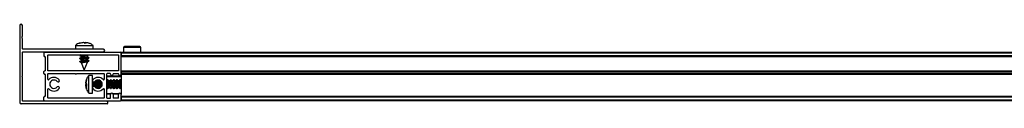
# Model space of a CAD drawing. Header units: millimetres. Extents: x 3166.08 to 3167.88, y 1949.37 to 1949.43.
# Tile 1 of 4: x 3166.0829 to 3166.5289, y 1949.3736 to 1949.4096. Entities that reach past the tile are written whole.
import ezdxf

# ---------------------------------------------------------------- set-up
doc = ezdxf.new("R2010")
doc.units = ezdxf.units.MM
doc.layers.add('SANINDUSA', color=3, linetype='Continuous')

msp = doc.modelspace()

# ---------------------------------------------------------------- linework, layer by layer
at = {"layer": 'SANINDUSA'}
for p, q in [((3166.082882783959, 1949.4090076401), (3166.082882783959, 1949.374207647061)), ((3166.08408277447, 1949.4041607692), (3166.08408277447, 1949.4090076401)), ((3166.084059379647, 1949.404096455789), (3166.083852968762, 1949.40385046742)), ((3166.083852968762, 1949.403464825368), (3166.084059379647, 1949.403218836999)), ((3166.08408277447, 1949.398407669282), (3166.08408277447, 1949.403154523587)), ((3166.109948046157, 1949.401028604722), (3166.111465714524, 1949.401362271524)), ((3166.110206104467, 1949.401028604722), (3166.109948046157, 1949.401028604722)), ((3166.110663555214, 1949.401028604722), (3166.110108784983, 1949.401028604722)), ((3166.111755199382, 1949.401362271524), (3166.110206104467, 1949.401028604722)), ((3166.112000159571, 1949.401362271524), (3166.110663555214, 1949.401028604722)), ((3166.112236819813, 1949.401028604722), (3166.111755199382, 1949.401362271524)), ((3166.112340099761, 1949.401244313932), (3166.112000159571, 1949.401362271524)), ((3166.112028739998, 1949.401028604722), (3166.112510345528, 1949.401362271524)), ((3166.113168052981, 1949.401028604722), (3166.112236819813, 1949.401028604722)), ((3166.112468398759, 1949.401020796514), (3166.112510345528, 1949.401362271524)), ((3166.112510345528, 1949.401362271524), (3166.11278691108, 1949.401302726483)), ((3166.112727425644, 1949.401028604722), (3166.112799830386, 1949.401362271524)), ((3166.112799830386, 1949.401362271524), (3166.113168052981, 1949.401028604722)), ((3166.113990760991, 1949.401100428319), (3166.112799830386, 1949.401362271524)), ((3166.113782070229, 1949.401169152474), (3166.112830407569, 1949.401356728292)), ((3166.114260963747, 1949.401028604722), (3166.114317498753, 1949.401028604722)), ((3166.08408277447, 1949.386257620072), (3166.08408277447, 1949.397007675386)), ((3166.120782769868, 1949.398307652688), (3166.084182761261, 1949.398307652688)), ((3166.084182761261, 1949.397107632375), (3166.120782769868, 1949.397107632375)), ((3166.093882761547, 1949.396657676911), (3166.093882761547, 1949.39525762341)), ((3166.094182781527, 1949.396957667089), (3166.128582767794, 1949.396957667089)), ((3166.108132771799, 1949.400031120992), (3166.108132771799, 1949.398307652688)), ((3166.108132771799, 1949.400031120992), (3166.116132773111, 1949.400031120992)), ((3166.110367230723, 1949.397107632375), (3166.110137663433, 1949.396957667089)), ((3166.110549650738, 1949.397107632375), (3166.110355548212, 1949.396957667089)), ((3166.11365119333, 1949.396957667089), (3166.113845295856, 1949.397107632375)), ((3166.113821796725, 1949.396957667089), (3166.114051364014, 1949.397107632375)), ((3166.116132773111, 1949.398307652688), (3166.116132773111, 1949.400031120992)), ((3166.128882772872, 1949.396957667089), (3167.836882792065, 1949.396957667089)), ((3166.128882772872, 1949.396957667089), (3166.128882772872, 1949.396657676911)), ((3166.128882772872, 1949.396657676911), (3167.836882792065, 1949.396657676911)), ((3166.128882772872, 1949.396657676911), (3166.128882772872, 1949.39525762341)), ((3166.128882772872, 1949.387057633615), (3166.128882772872, 1949.396657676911)), ((3166.129888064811, 1949.399062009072), (3166.12986970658, 1949.396957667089)), ((3166.137748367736, 1949.399062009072), (3166.129888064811, 1949.399062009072)), ((3166.137766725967, 1949.396957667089), (3166.137748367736, 1949.399062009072)), ((3166.094282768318, 1949.394957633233), (3166.094182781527, 1949.394957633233)), ((3166.094382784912, 1949.394857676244), (3166.094382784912, 1949.388557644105)), ((3166.095582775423, 1949.388557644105), (3166.095582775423, 1949.395657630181)), ((3166.095682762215, 1949.395757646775), (3166.127582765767, 1949.395757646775)), ((3166.11061435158, 1949.395757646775), (3166.110064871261, 1949.395333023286)), ((3166.11063963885, 1949.394377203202), (3166.110064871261, 1949.393933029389)), ((3166.11063963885, 1949.392977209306), (3166.110064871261, 1949.392533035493)), ((3166.110067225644, 1949.395318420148), (3166.110681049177, 1949.395101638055)), ((3166.110067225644, 1949.393918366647), (3166.110681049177, 1949.393701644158)), ((3166.110067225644, 1949.39251837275), (3166.110777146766, 1949.392267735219)), ((3166.110443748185, 1949.395757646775), (3166.110101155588, 1949.39553377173)), ((3166.110672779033, 1949.394507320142), (3166.110101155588, 1949.394133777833)), ((3166.110672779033, 1949.393107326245), (3166.110101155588, 1949.392733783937)), ((3166.11011452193, 1949.395393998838), (3166.110133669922, 1949.395386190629)), ((3166.11011452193, 1949.393994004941), (3166.110133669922, 1949.393986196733)), ((3166.11011452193, 1949.392594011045), (3166.110133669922, 1949.392586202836)), ((3166.110672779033, 1949.395107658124), (3166.110672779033, 1949.394377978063)), ((3166.110672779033, 1949.393707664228), (3166.110672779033, 1949.392977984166)), ((3166.110765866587, 1949.39227172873), (3166.110766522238, 1949.3922700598)), ((3166.110766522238, 1949.3922700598), (3166.112132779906, 1949.388807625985)), ((3166.112132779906, 1949.388807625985), (3166.113592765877, 1949.392507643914)), ((3166.113592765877, 1949.392507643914), (3166.112550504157, 1949.392507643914)), ((3166.114198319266, 1949.394596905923), (3166.113584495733, 1949.394813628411)), ((3166.114198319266, 1949.393196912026), (3166.113584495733, 1949.393413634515)), ((3166.113592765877, 1949.395408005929), (3166.114127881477, 1949.395757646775)), ((3166.113592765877, 1949.394807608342), (3166.113592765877, 1949.395522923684)), ((3166.113592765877, 1949.394008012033), (3166.114164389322, 1949.394381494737)), ((3166.113592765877, 1949.393407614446), (3166.113592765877, 1949.394122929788)), ((3166.113592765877, 1949.392608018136), (3166.114164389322, 1949.39298150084)), ((3166.113592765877, 1949.392507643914), (3166.113592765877, 1949.392722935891)), ((3166.113625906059, 1949.395538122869), (3166.113909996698, 1949.395757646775)), ((3166.113625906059, 1949.394138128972), (3166.114200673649, 1949.394582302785)), ((3166.113625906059, 1949.392738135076), (3166.114200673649, 1949.393182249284)), ((3166.11415102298, 1949.394521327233), (3166.114131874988, 1949.394529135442)), ((3166.11415102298, 1949.393121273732), (3166.114131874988, 1949.393129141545)), ((3166.12768276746, 1949.395657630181), (3166.12768276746, 1949.388557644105)), ((3167.836882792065, 1949.39525762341), (3166.128882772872, 1949.39525762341)), ((3167.836882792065, 1949.394957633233), (3166.128882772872, 1949.394957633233)), ((3167.836882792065, 1949.394857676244), (3166.128882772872, 1949.394857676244)), ((3166.093882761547, 1949.387257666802), (3166.093882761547, 1949.388157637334)), ((3166.094182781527, 1949.388457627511), (3166.094282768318, 1949.388457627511)), ((3166.095582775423, 1949.384762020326), (3166.095582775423, 1949.387157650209)), ((3166.127582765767, 1949.388457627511), (3166.095682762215, 1949.388457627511)), ((3166.095682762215, 1949.387257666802), (3166.108082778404, 1949.387257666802)), ((3166.108682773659, 1949.387257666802), (3166.121082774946, 1949.387257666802)), ((3166.121182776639, 1949.387157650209), (3166.121182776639, 1949.384762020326)), ((3166.12238276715, 1949.376257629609), (3166.12238276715, 1949.387157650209)), ((3166.123882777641, 1949.387257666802), (3166.122482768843, 1949.387257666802)), ((3166.123982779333, 1949.387057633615), (3166.123982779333, 1949.387157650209)), ((3166.125182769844, 1949.387157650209), (3166.125182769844, 1949.387057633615)), ((3166.125282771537, 1949.387257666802), (3166.127582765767, 1949.387257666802)), ((3166.12768276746, 1949.387057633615), (3166.12768276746, 1949.387157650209)), ((3166.128882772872, 1949.388557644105), (3167.836882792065, 1949.388557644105)), ((3166.128882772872, 1949.388457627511), (3167.836882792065, 1949.388457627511)), ((3166.128882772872, 1949.388157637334), (3167.836882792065, 1949.388157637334)), ((3166.128882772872, 1949.388157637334), (3166.128882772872, 1949.387257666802)), ((3167.836882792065, 1949.387257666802), (3166.128882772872, 1949.387257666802)), ((3166.128882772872, 1949.387057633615), (3166.128882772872, 1949.386957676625)), ((3166.08408277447, 1949.37490764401), (3166.08408277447, 1949.385657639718)), ((3166.094282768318, 1949.386957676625), (3166.094182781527, 1949.386957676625)), ((3166.094382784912, 1949.386857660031), (3166.094382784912, 1949.377057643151)), ((3166.11280719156, 1949.383098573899), (3166.113140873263, 1949.384644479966)), ((3166.113140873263, 1949.384638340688), (3166.11280719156, 1949.383072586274)), ((3166.113140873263, 1949.384447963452), (3166.11280719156, 1949.382878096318)), ((3166.11280719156, 1949.382915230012), (3166.11286506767, 1949.383189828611)), ((3166.112900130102, 1949.383053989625), (3166.11280719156, 1949.383072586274)), ((3166.113140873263, 1949.382626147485), (3166.11280719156, 1949.382915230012)), ((3166.11280719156, 1949.382915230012), (3166.112931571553, 1949.382896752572)), ((3166.11280719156, 1949.382878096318), (3166.113140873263, 1949.382496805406)), ((3166.112986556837, 1949.382759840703), (3166.11280719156, 1949.382282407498)), ((3166.113033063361, 1949.382620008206), (3166.11280719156, 1949.38263288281)), ((3166.113140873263, 1949.384644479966), (3166.113140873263, 1949.384447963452)), ((3166.114148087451, 1949.386412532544), (3166.113877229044, 1949.386084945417)), ((3166.115861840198, 1949.38645765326), (3166.114138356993, 1949.38645765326)), ((3166.114138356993, 1949.386374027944), (3166.114138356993, 1949.38645765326)), ((3166.114138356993, 1949.378457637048), (3166.114138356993, 1949.386374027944)), ((3166.115861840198, 1949.386374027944), (3166.115861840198, 1949.38645765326)), ((3166.115861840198, 1949.378457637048), (3166.115861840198, 1949.386374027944)), ((3166.115863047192, 1949.384095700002), (3166.115861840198, 1949.384117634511)), ((3166.116061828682, 1949.383610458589), (3166.116061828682, 1949.381304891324)), ((3166.117535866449, 1949.383917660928), (3166.117444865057, 1949.384110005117)), ((3166.11746183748, 1949.383880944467), (3166.117508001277, 1949.383898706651)), ((3166.118173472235, 1949.383917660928), (3166.117508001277, 1949.383917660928)), ((3166.11764804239, 1949.383917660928), (3166.1175557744, 1949.384168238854)), ((3166.11814773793, 1949.384343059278), (3166.11798682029, 1949.383917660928)), ((3166.118311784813, 1949.384356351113), (3166.118066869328, 1949.383850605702)), ((3166.118419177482, 1949.384357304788), (3166.118141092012, 1949.383859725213)), ((3166.118935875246, 1949.383917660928), (3166.118744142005, 1949.384322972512)), ((3166.118861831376, 1949.383880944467), (3166.118907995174, 1949.383898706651)), ((3166.119573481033, 1949.383917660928), (3166.118907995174, 1949.383917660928)), ((3166.119048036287, 1949.383917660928), (3166.118913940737, 1949.384281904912)), ((3166.119433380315, 1949.384040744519), (3166.119386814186, 1949.383917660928)), ((3166.119526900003, 1949.383974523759), (3166.119466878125, 1949.383850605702)), ((3166.11958140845, 1949.383931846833), (3166.119541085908, 1949.383859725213)), ((3166.12100595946, 1949.38449695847), (3166.121002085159, 1949.384486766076)), ((3166.128882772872, 1949.385824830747), (3166.12238276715, 1949.385824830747)), ((3166.122679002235, 1949.38446435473), (3166.12238276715, 1949.383934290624)), ((3166.122560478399, 1949.384456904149), (3166.12238276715, 1949.384089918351)), ((3166.128882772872, 1949.386024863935), (3166.122582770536, 1949.386024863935)), ((3166.123135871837, 1949.383917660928), (3166.122880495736, 1949.384457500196)), ((3166.123061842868, 1949.383880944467), (3166.123108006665, 1949.383898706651)), ((3166.123773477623, 1949.383917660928), (3166.123108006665, 1949.383917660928)), ((3166.123960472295, 1949.384456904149), (3166.123666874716, 1949.383850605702)), ((3166.124078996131, 1949.38446435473), (3166.1237410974, 1949.383859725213)), ((3166.124535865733, 1949.383917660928), (3166.124280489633, 1949.384457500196)), ((3166.124461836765, 1949.383880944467), (3166.124508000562, 1949.383898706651)), ((3166.12517347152, 1949.383917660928), (3166.124508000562, 1949.383917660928)), ((3166.125360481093, 1949.384456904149), (3166.125066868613, 1949.383850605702)), ((3166.125479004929, 1949.38446435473), (3166.125141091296, 1949.383859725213)), ((3166.125935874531, 1949.383917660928), (3166.12568049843, 1949.384457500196)), ((3166.125861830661, 1949.383880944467), (3166.125907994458, 1949.383898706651)), ((3166.126573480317, 1949.383917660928), (3166.125907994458, 1949.383917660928)), ((3166.126760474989, 1949.384456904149), (3166.12646687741, 1949.383850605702)), ((3166.126878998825, 1949.38446435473), (3166.126541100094, 1949.383859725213)), ((3166.127335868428, 1949.383917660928), (3166.127080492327, 1949.384457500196)), ((3166.127261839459, 1949.383880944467), (3166.127308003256, 1949.383898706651)), ((3166.127973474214, 1949.383917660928), (3166.127308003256, 1949.383917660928)), ((3166.128160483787, 1949.384456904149), (3166.127866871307, 1949.383850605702)), ((3166.128279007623, 1949.38446435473), (3166.127941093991, 1949.383859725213)), ((3166.128735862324, 1949.383917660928), (3166.128480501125, 1949.384457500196)), ((3166.128661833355, 1949.383880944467), (3166.128707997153, 1949.383898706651)), ((3166.128882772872, 1949.383917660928), (3166.128707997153, 1949.383917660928)), ((3167.836882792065, 1949.386957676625), (3166.128882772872, 1949.386957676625)), ((3166.128882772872, 1949.386857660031), (3166.128882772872, 1949.386957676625)), ((3167.836882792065, 1949.386857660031), (3166.128882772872, 1949.386857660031)), ((3166.128882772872, 1949.386857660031), (3166.128882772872, 1949.377857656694)), ((3166.095582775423, 1949.376257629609), (3166.095582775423, 1949.380153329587)), ((3166.11280719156, 1949.382538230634), (3166.112924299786, 1949.382171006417)), ((3166.11280719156, 1949.38203719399), (3166.113140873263, 1949.382418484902)), ((3166.112875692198, 1949.382115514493), (3166.11280719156, 1949.382377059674)), ((3166.113140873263, 1949.382289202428), (3166.11280719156, 1949.382000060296)), ((3166.113140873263, 1949.382082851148), (3166.11280719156, 1949.38203719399)), ((3166.112873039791, 1949.381727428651), (3166.11280719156, 1949.38203719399)), ((3166.11280719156, 1949.382000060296), (3166.113140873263, 1949.380417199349)), ((3166.113140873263, 1949.381886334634), (3166.11280719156, 1949.381816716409)), ((3166.113140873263, 1949.38027694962), (3166.11280719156, 1949.381842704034)), ((3166.11280719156, 1949.381816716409), (3166.113140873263, 1949.380270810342)), ((3166.113140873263, 1949.381550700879), (3166.11280719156, 1949.381816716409)), ((3166.112937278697, 1949.381743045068), (3166.113140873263, 1949.380898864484)), ((3166.113140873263, 1949.382496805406), (3166.113140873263, 1949.381550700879)), ((3166.113140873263, 1949.382418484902), (3166.113140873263, 1949.382496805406)), ((3166.113789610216, 1949.378995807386), (3166.114126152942, 1949.378524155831)), ((3166.114138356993, 1949.378457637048), (3166.115861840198, 1949.378457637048)), ((3166.117368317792, 1949.380851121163), (3166.117450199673, 1949.38099762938)), ((3166.117417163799, 1949.38099762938), (3166.118087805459, 1949.38099762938)), ((3166.117434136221, 1949.38081142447), (3166.11752433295, 1949.38099762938)), ((3166.117544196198, 1949.380752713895), (3166.117636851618, 1949.38099762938)), ((3166.117975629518, 1949.38099762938), (3166.118131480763, 1949.380574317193)), ((3166.118055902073, 1949.381065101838), (3166.118294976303, 1949.380559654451)), ((3166.118612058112, 1949.380571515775), (3166.118850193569, 1949.38099762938)), ((3166.118726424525, 1949.380588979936), (3166.118924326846, 1949.38099762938)), ((3166.118817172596, 1949.38099762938), (3166.119487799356, 1949.38099762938)), ((3166.118897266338, 1949.380628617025), (3166.119036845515, 1949.38099762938)), ((3166.119375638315, 1949.38099762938), (3166.119423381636, 1949.380867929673)), ((3166.119455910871, 1949.381065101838), (3166.119517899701, 1949.380934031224)), ((3166.120982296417, 1949.38043633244), (3166.120992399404, 1949.380408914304)), ((3166.121049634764, 1949.380400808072), (3166.121050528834, 1949.380402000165)), ((3166.121182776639, 1949.380153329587), (3166.121182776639, 1949.376257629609)), ((3166.12238276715, 1949.380796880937), (3166.12254317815, 1949.380457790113)), ((3166.12238276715, 1949.378224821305), (3166.124108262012, 1949.378224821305)), ((3166.122744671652, 1949.380450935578), (3166.12305019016, 1949.38099762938)), ((3166.122863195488, 1949.380458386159), (3166.123124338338, 1949.38099762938)), ((3166.123017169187, 1949.38099762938), (3166.123687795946, 1949.38099762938)), ((3166.123655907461, 1949.381065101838), (3166.123943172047, 1949.380457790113)), ((3166.124144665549, 1949.380450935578), (3166.124450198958, 1949.38099762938)), ((3166.124263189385, 1949.380458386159), (3166.124524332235, 1949.38099762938)), ((3166.124417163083, 1949.38099762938), (3166.125087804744, 1949.38099762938)), ((3166.125055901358, 1949.381065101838), (3166.125343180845, 1949.380457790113)), ((3166.125057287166, 1949.378224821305), (3166.127808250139, 1949.378224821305)), ((3166.125544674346, 1949.380450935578), (3166.125850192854, 1949.38099762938)), ((3166.125663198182, 1949.380458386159), (3166.125924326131, 1949.38099762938)), ((3166.125817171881, 1949.38099762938), (3166.12648779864, 1949.38099762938)), ((3166.126455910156, 1949.381065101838), (3166.126743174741, 1949.380457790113)), ((3166.126944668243, 1949.380450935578), (3166.127250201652, 1949.38099762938)), ((3166.127063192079, 1949.380458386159), (3166.127324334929, 1949.38099762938)), ((3166.127217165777, 1949.38099762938), (3166.127887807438, 1949.38099762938)), ((3166.127855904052, 1949.381065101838), (3166.128143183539, 1949.380457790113)), ((3166.12834467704, 1949.380450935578), (3166.128650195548, 1949.38099762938)), ((3166.128463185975, 1949.380458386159), (3166.128724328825, 1949.38099762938)), ((3166.128617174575, 1949.38099762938), (3166.128882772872, 1949.38099762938)), ((3166.128757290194, 1949.378224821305), (3166.128882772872, 1949.378224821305)), ((3166.122282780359, 1949.374807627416), (3166.084182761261, 1949.374807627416)), ((3166.093882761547, 1949.375257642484), (3166.093882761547, 1949.37665763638)), ((3166.094182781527, 1949.376957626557), (3166.094282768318, 1949.376957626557)), ((3166.094182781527, 1949.374957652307), (3166.128582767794, 1949.374957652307)), ((3166.121082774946, 1949.37615767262), (3166.095682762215, 1949.37615767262)), ((3166.122482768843, 1949.37615767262), (3166.123882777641, 1949.37615767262)), ((3166.122582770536, 1949.378024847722), (3166.124006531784, 1949.378024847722)), ((3166.122882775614, 1949.373907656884), (3166.122882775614, 1949.374207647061)), ((3166.123982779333, 1949.376257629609), (3166.123982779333, 1949.377857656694)), ((3166.125159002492, 1949.378024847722), (3166.127706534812, 1949.378024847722)), ((3166.125182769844, 1949.377857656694), (3166.125182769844, 1949.376257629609)), ((3166.127582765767, 1949.37615767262), (3166.125282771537, 1949.37615767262)), ((3166.12768276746, 1949.376257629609), (3166.12768276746, 1949.377857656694)), ((3166.12885900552, 1949.378024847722), (3166.128882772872, 1949.378024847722)), ((3166.128882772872, 1949.375257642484), (3166.128882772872, 1949.377857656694)), ((3166.128882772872, 1949.377057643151), (3167.836882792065, 1949.377057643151)), ((3167.836882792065, 1949.376957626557), (3166.128882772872, 1949.376957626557)), ((3167.836882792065, 1949.37665763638), (3166.128882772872, 1949.37665763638)), ((3166.128882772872, 1949.37665763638), (3166.128882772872, 1949.375257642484)), ((3167.836882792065, 1949.375257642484), (3166.128882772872, 1949.375257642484)), ((3166.128882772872, 1949.375257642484), (3166.128882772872, 1949.374957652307)), ((3167.836882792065, 1949.374957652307), (3166.128882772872, 1949.374957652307)), ((3166.122582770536, 1949.373607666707), (3166.083482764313, 1949.373607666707))]:
    msp.add_line(p, q, dxfattribs=at)
at = {"layer": 'SANINDUSA', "flags": 128}
for points in [[(3166.110142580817, 1949.396957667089), (3166.110413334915, 1949.397057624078), (3166.110524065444, 1949.397087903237)], [(3166.112091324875, 1949.396957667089), (3166.112693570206, 1949.397057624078), (3166.112976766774, 1949.397107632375)], [(3166.11011452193, 1949.395393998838), (3166.110076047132, 1949.395413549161), (3166.11008911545, 1949.395525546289), (3166.110413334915, 1949.395657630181), (3166.110524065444, 1949.395687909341)], [(3166.11011452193, 1949.393994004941), (3166.110076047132, 1949.394013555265), (3166.11008911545, 1949.394125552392), (3166.110413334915, 1949.394257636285), (3166.110524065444, 1949.39428785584)], [(3166.11011452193, 1949.392594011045), (3166.110076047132, 1949.392613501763), (3166.11008911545, 1949.392725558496), (3166.110413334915, 1949.392857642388), (3166.110524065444, 1949.392887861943)], [(3166.112494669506, 1949.394607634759), (3166.111927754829, 1949.39451435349), (3166.111384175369, 1949.394434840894), (3166.110948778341, 1949.394381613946), (3166.110689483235, 1949.394362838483), (3166.110646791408, 1949.394381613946), (3166.110672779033, 1949.394392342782)], [(3166.112494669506, 1949.393207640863), (3166.111927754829, 1949.393114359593), (3166.111384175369, 1949.393034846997), (3166.110948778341, 1949.39298162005), (3166.110689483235, 1949.392962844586), (3166.110646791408, 1949.39298162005), (3166.110672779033, 1949.392992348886)], [(3166.113592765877, 1949.395484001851), (3166.113598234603, 1949.395480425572), (3166.113592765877, 1949.395408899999)], [(3166.113592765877, 1949.394084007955), (3166.113598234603, 1949.394080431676), (3166.113592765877, 1949.394008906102)], [(3166.113592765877, 1949.392684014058), (3166.113598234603, 1949.39268043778), (3166.113592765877, 1949.392608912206)], [(3166.114131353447, 1949.394528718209), (3166.114189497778, 1949.39450177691), (3166.11417642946, 1949.394389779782), (3166.114164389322, 1949.394381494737)], [(3166.114131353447, 1949.393128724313), (3166.114189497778, 1949.393101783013), (3166.11417642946, 1949.392989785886), (3166.114164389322, 1949.39298150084)], [(3166.118166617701, 1949.38405653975), (3166.1181666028, 1949.384068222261), (3166.118177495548, 1949.384346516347)], [(3166.118253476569, 1949.38406077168), (3166.11826772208, 1949.384139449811), (3166.118321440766, 1949.384356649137)], [(3166.121002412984, 1949.384486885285), (3166.121067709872, 1949.384530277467), (3166.121070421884, 1949.384527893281)], [(3166.12238276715, 1949.38267806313), (3166.122392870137, 1949.382855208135), (3166.12246771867, 1949.383613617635), (3166.122579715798, 1949.384196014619), (3166.122711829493, 1949.38451376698), (3166.122843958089, 1949.384518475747), (3166.122880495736, 1949.384457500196)], [(3166.12245347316, 1949.38406077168), (3166.12246771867, 1949.384139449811), (3166.122579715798, 1949.384492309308), (3166.122711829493, 1949.384535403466), (3166.122766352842, 1949.384461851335)], [(3166.124144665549, 1949.380450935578), (3166.12411183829, 1949.380401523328), (3166.123979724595, 1949.380396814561), (3166.123867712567, 1949.380705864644), (3166.123792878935, 1949.381281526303), (3166.123766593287, 1949.38203629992), (3166.123792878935, 1949.382855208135), (3166.123867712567, 1949.383613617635), (3166.123979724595, 1949.384196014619), (3166.12411183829, 1949.38451376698), (3166.124243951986, 1949.384518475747), (3166.124280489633, 1949.384457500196)], [(3166.123853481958, 1949.38406077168), (3166.123867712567, 1949.384139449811), (3166.123979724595, 1949.384492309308), (3166.12411183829, 1949.384535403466), (3166.124122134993, 1949.384525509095)], [(3166.125544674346, 1949.380450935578), (3166.125511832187, 1949.380401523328), (3166.125379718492, 1949.380396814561), (3166.125267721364, 1949.380705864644), (3166.125192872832, 1949.381281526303), (3166.125166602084, 1949.38203629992), (3166.125192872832, 1949.382855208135), (3166.125267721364, 1949.383613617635), (3166.125379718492, 1949.384196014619), (3166.125511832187, 1949.38451376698), (3166.125643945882, 1949.384518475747), (3166.12568049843, 1949.384457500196)], [(3166.125253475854, 1949.38406077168), (3166.125267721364, 1949.384139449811), (3166.125379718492, 1949.384492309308), (3166.125511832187, 1949.384535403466), (3166.125522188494, 1949.384525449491)], [(3166.126944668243, 1949.380450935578), (3166.126911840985, 1949.380401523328), (3166.126779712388, 1949.380396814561), (3166.126667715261, 1949.380705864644), (3166.126592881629, 1949.381281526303), (3166.126566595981, 1949.38203629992), (3166.126592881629, 1949.382855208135), (3166.126667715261, 1949.383613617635), (3166.126779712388, 1949.384196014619), (3166.126911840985, 1949.38451376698), (3166.12704395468, 1949.384518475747), (3166.127080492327, 1949.384457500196)], [(3166.126653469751, 1949.38406077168), (3166.126667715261, 1949.384139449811), (3166.126779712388, 1949.384492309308), (3166.126911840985, 1949.384535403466), (3166.126922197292, 1949.384525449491)], [(3166.12834467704, 1949.380450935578), (3166.128311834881, 1949.380401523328), (3166.128179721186, 1949.380396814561), (3166.128067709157, 1949.380705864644), (3166.127992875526, 1949.381281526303), (3166.127966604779, 1949.38203629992), (3166.127992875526, 1949.382855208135), (3166.128067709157, 1949.383613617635), (3166.128179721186, 1949.384196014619), (3166.128311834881, 1949.38451376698), (3166.128443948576, 1949.384518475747), (3166.128480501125, 1949.384457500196)], [(3166.128053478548, 1949.38406077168), (3166.128067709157, 1949.384139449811), (3166.128179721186, 1949.384492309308), (3166.128311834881, 1949.384535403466), (3166.128322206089, 1949.384525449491)], [(3166.115861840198, 1949.380797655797), (3166.115865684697, 1949.380836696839), (3166.115865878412, 1949.380837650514)], [(3166.118169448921, 1949.380569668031), (3166.1181666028, 1949.380696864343), (3166.118168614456, 1949.380826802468)], [(3166.121049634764, 1949.380400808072), (3166.120992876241, 1949.380407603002), (3166.120984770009, 1949.380435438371)], [(3166.122744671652, 1949.380450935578), (3166.122711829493, 1949.380401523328), (3166.122579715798, 1949.380396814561), (3166.12246771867, 1949.380705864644), (3166.122392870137, 1949.381281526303), (3166.12238276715, 1949.381434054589)], [(3166.122863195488, 1949.380458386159), (3166.122843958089, 1949.380422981), (3166.122711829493, 1949.380379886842), (3166.122701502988, 1949.380389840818)], [(3166.124263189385, 1949.380458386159), (3166.124243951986, 1949.380422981), (3166.12411183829, 1949.380379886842), (3166.124101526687, 1949.380389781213)], [(3166.125663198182, 1949.380458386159), (3166.125643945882, 1949.380422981), (3166.125511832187, 1949.380379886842), (3166.12550147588, 1949.380389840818)], [(3166.127063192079, 1949.380458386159), (3166.12704395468, 1949.380422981), (3166.126911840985, 1949.380379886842), (3166.126901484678, 1949.380389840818)], [(3166.128463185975, 1949.380458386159), (3166.128443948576, 1949.380422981), (3166.128311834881, 1949.380379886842), (3166.128301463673, 1949.380389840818)]]:
    msp.add_lwpolyline(points, dxfattribs=at)
at = {"layer": 'SANINDUSA'}
for centre, radius, start, end in [((3166.083482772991, 1949.409007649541), 0.0005999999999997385, 0, 180), ((3166.084082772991, 1949.403657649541), 0.0002999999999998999, 139.9999999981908, 220.0000000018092), ((3166.083982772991, 1949.404160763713), 0.0001000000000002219, 319.9999999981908, 0), ((3166.083982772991, 1949.40315453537), 9.999999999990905e-05, 0, 40.00000000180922), ((3166.084182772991, 1949.398407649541), 0.0001000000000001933, 180, 270), ((3166.084182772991, 1949.397007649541), 0.0001000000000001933, 90, 180), ((3166.094182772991, 1949.396657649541), 0.0003000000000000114, 90, 180), ((3166.120782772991, 1949.397707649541), 0.0006000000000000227, 270, 90), ((3166.128582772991, 1949.396657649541), 0.0003000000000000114, 0, 90), ((3166.13038804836, 1949.399057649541), 0.0005000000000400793, 90, 179.4999999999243), ((3166.137248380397, 1949.399057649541), 0.0005000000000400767, 0.5000000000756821, 90), ((3166.094182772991, 1949.395257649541), 0.0003000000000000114, 180, 270), ((3166.094282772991, 1949.394857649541), 9.999999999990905e-05, 0, 90), ((3166.095682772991, 1949.395657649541), 0.0001000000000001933, 90, 180), ((3166.109387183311, 1949.412554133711), 0.01723443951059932, 272.2535500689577, 282.9442406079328), ((3166.109821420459, 1949.408648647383), 0.01471763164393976, 270.9477978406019, 287.300998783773), ((3166.109821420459, 1949.407248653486), 0.01471763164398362, 270.9477978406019, 287.300998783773), ((3166.111964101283, 1949.400667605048), 0.005391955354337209, 276.2435599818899, 287.9508337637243), ((3166.111964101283, 1949.399267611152), 0.005391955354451, 276.2435599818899, 287.9508337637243), ((3166.111966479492, 1949.397856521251), 0.00538066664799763, 276.2312359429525, 287.9631578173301), ((3166.127582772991, 1949.395657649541), 0.0001000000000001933, 0, 90), ((3166.094182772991, 1949.388157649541), 0.0003000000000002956, 90, 180), ((3166.094182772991, 1949.387257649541), 0.0003000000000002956, 180, 270), ((3166.094282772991, 1949.388557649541), 9.999999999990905e-05, 270, 0), ((3166.095682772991, 1949.388557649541), 9.999999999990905e-05, 180, 270), ((3166.095682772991, 1949.387157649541), 9.999999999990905e-05, 90, 180), ((3166.108382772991, 1949.387382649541), 0.0003250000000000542, 202.6198649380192, 337.3801350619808), ((3166.121082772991, 1949.387157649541), 0.0001000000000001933, 0, 90), ((3166.122482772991, 1949.387157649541), 0.0001000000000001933, 90, 180), ((3166.123882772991, 1949.387157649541), 0.0001000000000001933, 0, 90), ((3166.124582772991, 1949.387057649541), 0.0006000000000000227, 180, 0), ((3166.125282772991, 1949.387157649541), 0.0001000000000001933, 90, 180), ((3166.127582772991, 1949.388557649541), 9.999999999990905e-05, 270, 0), ((3166.127582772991, 1949.387157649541), 0.0001000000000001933, 0, 90), ((3166.128282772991, 1949.387057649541), 0.0006000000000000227, 180, 0), ((3166.084207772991, 1949.385957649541), 0.0003250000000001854, 112.6198649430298, 247.3801350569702), ((3166.094282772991, 1949.386857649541), 9.999999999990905e-05, 0, 90), ((3166.095882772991, 1949.384761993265), 0.0002999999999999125, 180, 317.3320745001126), ((3166.098382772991, 1949.382457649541), 0.003100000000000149, 39.7918194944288, 137.3320745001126), ((3166.098382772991, 1949.382457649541), 0.001900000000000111, 39.7918194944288, 320.2081805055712), ((3166.100303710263, 1949.384057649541), 0.0006000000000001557, 219.7918194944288, 39.7918194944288), ((3166.11646183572, 1949.384057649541), 0.0005999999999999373, 140.2081805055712, 320.2081805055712), ((3166.118382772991, 1949.382457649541), 0.003099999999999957, 42.66792549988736, 140.2081805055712), ((3166.128354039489, 1949.382075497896), 0.01158883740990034, 172.3607650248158, 183.5310187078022), ((3166.118382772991, 1949.382457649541), 0.001900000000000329, 219.7918194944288, 140.2081805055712), ((3166.120849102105, 1949.382411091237), 0.003692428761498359, 156.5422825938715, 202.5072314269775), ((3166.126244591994, 1949.382197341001), 0.008106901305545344, 164.5494987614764, 191.6576163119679), ((3166.122249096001, 1949.382411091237), 0.003692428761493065, 156.5422825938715, 202.5072314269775), ((3166.130229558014, 1949.382112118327), 0.01066756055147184, 170.7527359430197, 185.90580583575), ((3166.127667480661, 1949.382196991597), 0.007652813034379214, 171.8173582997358, 184.9976619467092), ((3166.120882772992, 1949.384761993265), 0.0002999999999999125, 222.6679254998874, 0), ((3166.122582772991, 1949.385824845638), 0.0001999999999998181, 90, 180), ((3166.126449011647, 1949.382411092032), 0.003692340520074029, 156.5417018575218, 202.5078121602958), ((3166.12784910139, 1949.382411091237), 0.003692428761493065, 156.5422825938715, 202.5072314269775), ((3166.129249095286, 1949.382411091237), 0.003692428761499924, 156.5422825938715, 202.5072314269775), ((3166.130649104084, 1949.382411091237), 0.003692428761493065, 156.5422825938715, 202.5072314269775), ((3166.128282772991, 1949.386624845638), 0.0006000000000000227, 270, 0), ((3166.13204909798, 1949.382411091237), 0.003692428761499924, 156.5422825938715, 202.5072314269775), ((3166.095882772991, 1949.380153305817), 0.0003000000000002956, 42.66792549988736, 180), ((3166.098382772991, 1949.382457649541), 0.003100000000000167, 222.6679254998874, 320.2081805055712), ((3166.100303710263, 1949.380857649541), 0.0006000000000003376, 320.2081805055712, 140.2081805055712), ((3166.11646183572, 1949.380857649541), 0.0005999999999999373, 39.7918194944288, 219.7918194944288), ((3166.118382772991, 1949.382457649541), 0.003099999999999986, 219.7918194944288, 317.3320745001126), ((3166.120882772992, 1949.380153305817), 0.0003000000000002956, 0, 137.3320745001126), ((3166.122582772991, 1949.378224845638), 0.0002000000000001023, 180, 270), ((3166.124582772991, 1949.377857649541), 0.0006000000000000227, 0, 180), ((3166.128282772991, 1949.377857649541), 0.0006000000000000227, 0, 180), ((3166.083482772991, 1949.374207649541), 0.0006000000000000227, 180, 270), ((3166.084182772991, 1949.374907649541), 0.0001000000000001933, 180, 270), ((3166.094182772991, 1949.376657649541), 0.0002999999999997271, 90, 180), ((3166.094182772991, 1949.375257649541), 0.0003000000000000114, 180, 270), ((3166.094282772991, 1949.377057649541), 0.0001000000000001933, 270, 0), ((3166.095682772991, 1949.376257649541), 9.999999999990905e-05, 180, 270), ((3166.121082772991, 1949.376257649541), 0.0001000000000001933, 270, 0), ((3166.122282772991, 1949.374207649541), 0.0006000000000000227, 0, 90), ((3166.122482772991, 1949.376257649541), 9.999999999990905e-05, 180, 270), ((3166.122582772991, 1949.373907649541), 0.0003000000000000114, 270, 0), ((3166.123882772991, 1949.376257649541), 0.0001000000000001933, 270, 0), ((3166.125282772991, 1949.376257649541), 9.999999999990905e-05, 180, 270), ((3166.127582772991, 1949.376257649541), 0.0001000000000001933, 270, 0), ((3166.128582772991, 1949.375257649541), 0.0003000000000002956, 270, 0)]:
    msp.add_arc(centre, radius, start, end, dxfattribs=at)
for centre, major_axis, ratio, start_param, end_param in [((3166.112132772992, 1949.394612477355), (0.001459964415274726, 0.0002349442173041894), 0.04338662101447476, 3.134610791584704, 4.955894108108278), ((3166.112132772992, 1949.393212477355), (0.001459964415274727, 0.0002349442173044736), 0.0433866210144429, 3.134610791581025, 4.955894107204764), ((3166.117466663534, 1949.382457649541), (5.084595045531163e-05, 0.001459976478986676), 0.1629901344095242, 0.2303488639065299, 3.147268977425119), ((3166.118866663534, 1949.382457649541), (5.084595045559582e-05, 0.001459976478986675), 0.1629901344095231, 0.230348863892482, 3.14726897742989), ((3166.120266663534, 1949.382457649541), (5.084595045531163e-05, 0.001459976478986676), 0.1629901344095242, 0.9809330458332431, 2.251006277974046), ((3166.123066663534, 1949.382457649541), (5.084595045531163e-05, 0.001459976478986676), 0.1629901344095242, 0.2303488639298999, 3.147268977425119), ((3166.124466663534, 1949.382457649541), (5.084595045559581e-05, 0.001459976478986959), 0.1629901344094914, 0.2303488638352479, 3.147268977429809), ((3166.125866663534, 1949.382457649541), (5.08459504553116e-05, 0.00145997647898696), 0.1629901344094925, 0.2303488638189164, 3.147268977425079), ((3166.127266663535, 1949.382457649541), (5.084595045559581e-05, 0.001459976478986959), 0.1629901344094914, 0.2303488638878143, 3.14726897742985), ((3166.128666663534, 1949.382457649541), (5.08459504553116e-05, 0.00145997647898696), 0.1629901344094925, 0.2303488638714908, 3.147268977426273)]:
    msp.add_ellipse(centre, major_axis=major_axis, ratio=ratio, start_param=start_param, end_param=end_param, dxfattribs=at)
for points, knots in [([(3166.109935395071, 1949.400990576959), (3166.109660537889, 1949.400895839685), (3166.109026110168, 1949.400677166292), (3166.10848735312, 1949.400274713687), (3166.108182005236, 1949.400046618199)], [0, 0, 0, 0, 0.4332364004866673, 1, 1, 1, 1]), ([(3166.109981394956, 1949.401028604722), (3166.109943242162, 1949.401020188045), (3166.109786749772, 1949.400985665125), (3166.109649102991, 1949.400900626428), (3166.10954501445, 1949.400836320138)], [0, 0, 0, 0, 0.2437996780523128, 1, 1, 1, 1]), ([(3166.116099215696, 1949.400021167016), (3166.115943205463, 1949.400148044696), (3166.115457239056, 1949.400543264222), (3166.114734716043, 1949.40091649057), (3166.114156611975, 1949.401061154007), (3166.113991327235, 1949.401102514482)], [0, 0, 0, 0, 0.2524133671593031, 0.786258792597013, 1, 1, 1, 1]), ([(3166.137248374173, 1949.399557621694), (3166.137202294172, 1949.399557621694), (3166.137131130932, 1949.399557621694), (3166.136704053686, 1949.399557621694), (3166.136260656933, 1949.399557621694), (3166.135714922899, 1949.399557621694), (3166.134915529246, 1949.399557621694), (3166.133818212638, 1949.399557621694), (3166.132720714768, 1949.399557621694), (3166.131921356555, 1949.399557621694), (3166.131375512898, 1949.399557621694), (3166.130932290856, 1949.399557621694), (3166.130505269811, 1949.399557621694), (3166.13043412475, 1949.399557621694), (3166.130388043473, 1949.399557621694)], [0, 0, 0, 0, 0.1197194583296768, 0.1848876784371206, 0.2499998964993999, 0.3151631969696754, 0.3802786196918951, 0.4999999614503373, 0.6197226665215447, 0.6848865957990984, 0.7500000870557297, 0.8151642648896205, 0.8802802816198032, 1, 1, 1, 1]), ([(3166.110681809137, 1949.395103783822), (3166.110692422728, 1949.395101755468), (3166.110718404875, 1949.395096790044), (3166.110886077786, 1949.395105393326), (3166.111193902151, 1949.395132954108), (3166.111625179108, 1949.395181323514), (3166.112100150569, 1949.395241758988), (3166.112405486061, 1949.395286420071), (3166.112550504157, 1949.395307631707)], [0, 0, 0, 0, 0.1091268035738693, 0.2671431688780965, 0.4534651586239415, 0.6406026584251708, 0.8293054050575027, 1, 1, 1, 1]), ([(3166.110681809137, 1949.393703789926), (3166.110692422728, 1949.393701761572), (3166.110718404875, 1949.393696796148), (3166.110886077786, 1949.39370539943), (3166.111193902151, 1949.393732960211), (3166.111625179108, 1949.393781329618), (3166.112100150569, 1949.393841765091), (3166.112405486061, 1949.393886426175), (3166.112550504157, 1949.393907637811)], [0, 0, 0, 0, 0.1091268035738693, 0.2671431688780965, 0.4534651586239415, 0.6406026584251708, 0.8293054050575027, 1, 1, 1, 1]), ([(3166.110778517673, 1949.392271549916), (3166.110777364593, 1949.392270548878), (3166.110766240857, 1949.39226089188), (3166.110900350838, 1949.392267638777), (3166.111175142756, 1949.392293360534), (3166.111580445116, 1949.392345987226), (3166.112058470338, 1949.392418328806), (3166.112385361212, 1949.392477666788), (3166.112550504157, 1949.392507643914)], [0, 0, 0, 0, 0.02239102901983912, 0.2160057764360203, 0.408598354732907, 0.602344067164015, 0.799107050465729, 1, 1, 1, 1]), ([(3166.112494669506, 1949.394607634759), (3166.11265136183, 1949.394631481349), (3166.112964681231, 1949.3946791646), (3166.113324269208, 1949.394740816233), (3166.113555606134, 1949.394787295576), (3166.113575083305, 1949.39480114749), (3166.113584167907, 1949.394807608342)], [0, 0, 0, 0, 0.259003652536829, 0.5178994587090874, 0.7751371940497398, 0.9999999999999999, 0.9999999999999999, 0.9999999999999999, 0.9999999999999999]), ([(3166.112494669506, 1949.393207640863), (3166.11265136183, 1949.393231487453), (3166.112964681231, 1949.393279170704), (3166.113324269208, 1949.393340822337), (3166.113555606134, 1949.393387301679), (3166.113575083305, 1949.393401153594), (3166.113584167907, 1949.393407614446)], [0, 0, 0, 0, 0.259003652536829, 0.5178994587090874, 0.7751371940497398, 0.9999999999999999, 0.9999999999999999, 0.9999999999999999, 0.9999999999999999]), ([(3166.113140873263, 1949.384597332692), (3166.113008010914, 1949.384223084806), (3166.112839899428, 1949.383749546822), (3166.112827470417, 1949.383252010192), (3166.112824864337, 1949.383147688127)], [0, 0, 0, 0, 0.7903228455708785, 0.9999999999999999, 0.9999999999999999, 0.9999999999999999, 0.9999999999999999]), ([(3166.113217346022, 1949.384826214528), (3166.113204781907, 1949.384803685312), (3166.113167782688, 1949.384737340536), (3166.113154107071, 1949.384662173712), (3166.11314507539, 1949.384612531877)], [0, 0, 0, 0, 0.3395778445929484, 1, 1, 1, 1]), ([(3166.114121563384, 1949.38639220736), (3166.11405063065, 1949.38631239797), (3166.113665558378, 1949.385879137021), (3166.113332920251, 1949.385267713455), (3166.113186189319, 1949.384720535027), (3166.113161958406, 1949.384630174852)], [0, 0, 0, 0, 0.1586116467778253, 0.8610544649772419, 1, 1, 1, 1]), ([(3166.116585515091, 1949.381433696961), (3166.116585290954, 1949.381435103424), (3166.116569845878, 1949.381532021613), (3166.116558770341, 1949.381793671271), (3166.11655117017, 1949.382180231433), (3166.116559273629, 1949.38260071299), (3166.116587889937, 1949.383047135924), (3166.116620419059, 1949.383371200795), (3166.116644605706, 1949.383483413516), (3166.116648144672, 1949.383499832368)], [0, 0, 0, 0, 0.00314310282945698, 0.2165886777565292, 0.3621662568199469, 0.540997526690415, 0.7518961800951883, 0.9636976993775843, 1, 1, 1, 1]), ([(3166.118064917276, 1949.381069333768), (3166.118053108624, 1949.381090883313), (3166.118020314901, 1949.381150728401), (3166.117982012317, 1949.381421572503), (3166.117957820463, 1949.381786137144), (3166.117951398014, 1949.382182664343), (3166.117959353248, 1949.382598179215), (3166.11798721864, 1949.383055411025), (3166.11803553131, 1949.383466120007), (3166.118091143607, 1949.383749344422), (3166.118130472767, 1949.383825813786), (3166.118146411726, 1949.383856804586)], [0, 0, 0, 0, 0.07318357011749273, 0.2032375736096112, 0.3321096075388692, 0.4200050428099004, 0.5279780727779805, 0.6553121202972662, 0.7831915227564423, 0.912133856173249, 0.9999999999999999, 0.9999999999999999, 0.9999999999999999, 0.9999999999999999]), ([(3166.119464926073, 1949.381069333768), (3166.119453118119, 1949.381090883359), (3166.119420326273, 1949.381150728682), (3166.119382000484, 1949.381421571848), (3166.11935781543, 1949.381786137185), (3166.119351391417, 1949.382182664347), (3166.119359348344, 1949.382598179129), (3166.119387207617, 1949.383055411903), (3166.11943554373, 1949.383466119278), (3166.119491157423, 1949.383749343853), (3166.11953047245, 1949.383825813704), (3166.119546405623, 1949.383856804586)], [0, 0, 0, 0, 0.07318355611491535, 0.203237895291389, 0.3321099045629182, 0.4200053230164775, 0.5279783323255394, 0.6553123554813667, 0.7831921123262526, 0.9121344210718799, 1, 1, 1, 1]), ([(3166.123664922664, 1949.381069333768), (3166.123653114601, 1949.381090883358), (3166.123620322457, 1949.381150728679), (3166.123582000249, 1949.381421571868), (3166.123557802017, 1949.381786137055), (3166.12355141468, 1949.382182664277), (3166.123559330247, 1949.38259817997), (3166.123587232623, 1949.383055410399), (3166.123635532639, 1949.383466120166), (3166.123691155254, 1949.383749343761), (3166.123730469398, 1949.383825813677), (3166.123746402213, 1949.383856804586)], [0, 0, 0, 0, 0.07318357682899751, 0.2032379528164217, 0.3321099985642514, 0.4200053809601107, 0.5279783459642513, 0.6553126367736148, 0.7831920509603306, 0.9121343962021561, 0.9999999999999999, 0.9999999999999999, 0.9999999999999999, 0.9999999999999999]), ([(3166.12506491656, 1949.381069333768), (3166.125053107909, 1949.381090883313), (3166.125020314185, 1949.381150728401), (3166.124982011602, 1949.381421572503), (3166.124957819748, 1949.381786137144), (3166.124951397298, 1949.382182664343), (3166.124959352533, 1949.382598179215), (3166.124987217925, 1949.383055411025), (3166.125035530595, 1949.383466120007), (3166.125091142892, 1949.383749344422), (3166.125130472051, 1949.383825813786), (3166.125146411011, 1949.383856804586)], [0, 0, 0, 0, 0.07318357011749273, 0.2032375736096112, 0.3321096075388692, 0.4200050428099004, 0.5279780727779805, 0.6553121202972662, 0.7831915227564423, 0.912133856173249, 0.9999999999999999, 0.9999999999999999, 0.9999999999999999, 0.9999999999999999]), ([(3166.126464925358, 1949.381069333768), (3166.126453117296, 1949.381090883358), (3166.126420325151, 1949.381150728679), (3166.126382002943, 1949.381421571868), (3166.126357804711, 1949.381786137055), (3166.126351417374, 1949.382182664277), (3166.126359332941, 1949.38259817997), (3166.126387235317, 1949.383055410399), (3166.126435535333, 1949.383466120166), (3166.126491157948, 1949.383749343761), (3166.126530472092, 1949.383825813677), (3166.126546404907, 1949.383856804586)], [0, 0, 0, 0, 0.07318357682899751, 0.2032379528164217, 0.3321099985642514, 0.4200053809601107, 0.5279783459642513, 0.6553126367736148, 0.7831920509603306, 0.9121343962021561, 0.9999999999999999, 0.9999999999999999, 0.9999999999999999, 0.9999999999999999]), ([(3166.127864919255, 1949.381069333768), (3166.127853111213, 1949.381090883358), (3166.127820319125, 1949.381150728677), (3166.127781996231, 1949.381421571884), (3166.127757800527, 1949.381786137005), (3166.127751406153, 1949.382182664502), (3166.127759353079, 1949.382598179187), (3166.127787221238, 1949.383055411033), (3166.12783553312, 1949.383466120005), (3166.127891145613, 1949.383749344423), (3166.127930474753, 1949.383825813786), (3166.127946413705, 1949.383856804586)], [0, 0, 0, 0, 0.07318354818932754, 0.2032378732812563, 0.3321098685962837, 0.4200052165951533, 0.5279782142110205, 0.6553122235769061, 0.7831915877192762, 0.9121338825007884, 1, 1, 1, 1]), ([(3166.112880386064, 1949.381450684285), (3166.112903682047, 1949.381172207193), (3166.11293285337, 1949.380823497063), (3166.113074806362, 1949.380507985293), (3166.113103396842, 1949.380444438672)], [0, 0, 0, 0, 0.798591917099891, 1, 1, 1, 1]), ([(3166.113168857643, 1949.380290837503), (3166.11327967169, 1949.379969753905), (3166.113501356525, 1949.379327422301), (3166.11391990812, 1949.378792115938), (3166.114129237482, 1949.37852439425)], [0, 0, 0, 0, 0.4998720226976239, 1, 1, 1, 1])]:
    msp.add_open_spline(points, degree=3, knots=knots, dxfattribs=at)

doc.saveas('drawing.dxf')
